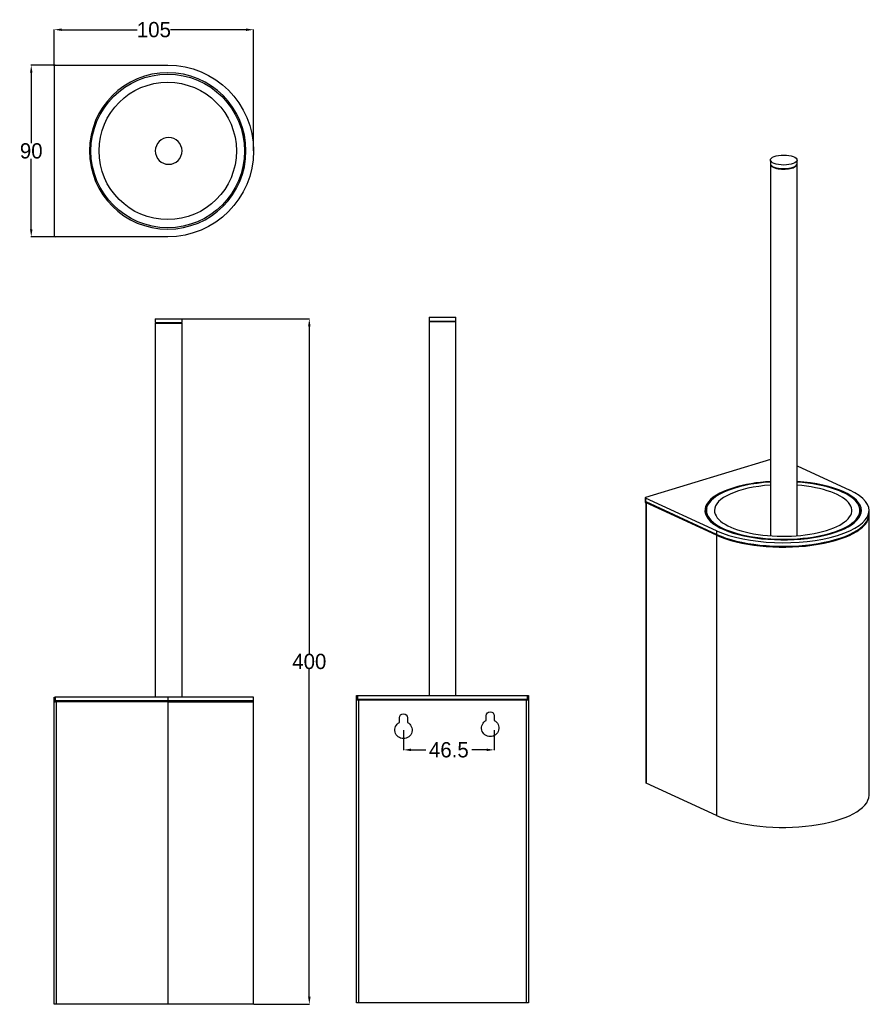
# Model space of a CAD drawing. Header units: inches. Extents: x 3181 to 3629, y 1366 to 1882.
import ezdxf

# ---------------------------------------------------------------- set-up
doc = ezdxf.new("R2010")
doc.units = ezdxf.units.IN
doc.header["$MEASUREMENT"] = 0
doc.layers.add('1', color=7, linetype='Continuous', true_color=0xffffff)
doc.dimstyles.get("Standard").update_dxf_attribs({"dimtxt": 8, "dimasz": 4, "dimexe": 0.18, "dimexo": 0.0625, "dimgap": 0.09, "dimtad": 0, "dimtih": 1, "dimtoh": 1, "dimdec": 0, "dimzin": 0, "dimdsep": 46, "dimtxsty": 'Standard', "dimcen": 0.09, "dimclrd": 3, "dimclre": 3, "dimadec": 0, "dimazin": 0, "dimtfac": 1, "dimtdec": 0, "dimtofl": 0, "dimtmove": 0, "dimatfit": 3, "dimfxl": 1, "dimtolj": 1, "dimtzin": 0, "dimarcsym": 0})

# ---------------------------------------------------------------- blocks, each defined once
blk = doc.blocks.new('*D32')
at = {"color": 3, "lineweight": -2}
for p, q in [((3199.09, 1858.04), (3199.09, 1877.19)), ((3203.09, 1877.01), (3242.58, 1877.01)), ((3299.59, 1877.01), (3260.1, 1877.01)), ((3303.59, 1813.54), (3303.59, 1877.19))]:
    blk.add_line(p, q, dxfattribs=at)
at = {"color": 3}
for points in [[(3203.09, 1877.68), (3203.09, 1876.34), (3199.09, 1877.01)], [(3299.59, 1877.68), (3299.59, 1876.34), (3303.59, 1877.01)]]:
    blk.add_solid(points, dxfattribs=at)
at = {"layer": 'Defpoints', "color": 0}
for p in [(3303.59, 1877.01), (3199.09, 1857.97), (3303.59, 1813.47)]:
    blk.add_point(p, dxfattribs=at)
at = {"color": 0, "insert": (3251.34, 1877.01), "char_height": 8, "attachment_point": 5}
blk.add_mtext('\\A1;105', dxfattribs=at)
blk = doc.blocks.new('*D33')
at = {"color": 3, "lineweight": -2}
for p, q in [((3199.53, 1858.47), (3186.88, 1858.47)), ((3187.06, 1854.47), (3187.06, 1817.56)), ((3187.06, 1772.47), (3187.06, 1809.38)), ((3199.53, 1768.47), (3186.88, 1768.47))]:
    blk.add_line(p, q, dxfattribs=at)
at = {"color": 3}
for points in [[(3186.4, 1854.47), (3187.73, 1854.47), (3187.06, 1858.47)], [(3186.4, 1772.47), (3187.73, 1772.47), (3187.06, 1768.47)]]:
    blk.add_solid(points, dxfattribs=at)
at = {"layer": 'Defpoints', "color": 0}
for p in [(3199.59, 1858.47), (3187.06, 1768.47), (3199.59, 1768.47)]:
    blk.add_point(p, dxfattribs=at)
at = {"color": 0, "insert": (3187.06, 1813.47), "char_height": 8, "attachment_point": 5}
blk.add_mtext('\\A1;90', dxfattribs=at)
blk = doc.blocks.new('*D34')
at = {"color": 3, "lineweight": -2}
for p, q in [((3266.15, 1725.53), (3332.97, 1725.53)), ((3332.79, 1721.53), (3332.79, 1549.97)), ((3332.79, 1370.23), (3332.79, 1541.79)), ((3303.65, 1366.23), (3332.97, 1366.23))]:
    blk.add_line(p, q, dxfattribs=at)
at = {"color": 3}
for points in [[(3332.13, 1721.53), (3333.46, 1721.53), (3332.79, 1725.53)], [(3332.13, 1370.23), (3333.46, 1370.23), (3332.79, 1366.23)]]:
    blk.add_solid(points, dxfattribs=at)
at = {"layer": 'Defpoints', "color": 0}
for p in [(3266.09, 1725.53), (3332.79, 1725.53), (3303.59, 1366.23)]:
    blk.add_point(p, dxfattribs=at)
at = {"color": 0, "insert": (3332.79, 1545.88), "char_height": 8, "attachment_point": 5}
blk.add_mtext('\\A1;400', dxfattribs=at)
blk = doc.blocks.new('*D35')
at = {"color": 3, "lineweight": -2}
for p, q in [((3382.15, 1509.91), (3382.15, 1499.4)), ((3429.69, 1509.91), (3429.69, 1499.4)), ((3386.15, 1499.58), (3393.83, 1499.58)), ((3425.69, 1499.58), (3418.01, 1499.58))]:
    blk.add_line(p, q, dxfattribs=at)
at = {"color": 3}
for points in [[(3386.15, 1500.25), (3386.15, 1498.92), (3382.15, 1499.58)], [(3425.69, 1500.25), (3425.69, 1498.92), (3429.69, 1499.58)]]:
    blk.add_solid(points, dxfattribs=at)
at = {"layer": 'Defpoints', "color": 0}
for p in [(3382.15, 1509.98), (3429.69, 1509.98), (3429.69, 1499.58)]:
    blk.add_point(p, dxfattribs=at)
at = {"color": 0, "insert": (3405.92, 1499.58), "char_height": 8, "attachment_point": 5}
blk.add_mtext('\\A1;46.5', dxfattribs=at)

msp = doc.modelspace()

# ---------------------------------------------------------------- linework, layer by layer
at = {"layer": '1', "color": 7}
for p, q in [((3199.09, 1857.97), (3199.09, 1768.97)), ((3199.59, 1858.47), (3258.59, 1858.47)), ((3574.43, 1808.7), (3574.43, 1806.84)), ((3574.43, 1806.57), (3574.43, 1611.77)), ((3588.43, 1806.84), (3588.43, 1808.7)), ((3588.43, 1611.82), (3588.43, 1806.57)), ((3258.59, 1768.47), (3199.59, 1768.47)), ((3252.09, 1725.53), (3266.09, 1725.53)), ((3252.09, 1725.53), (3252.09, 1723.53)), ((3266.09, 1723.53), (3266.09, 1725.53)), ((3395.59, 1726.34), (3395.59, 1724.34)), ((3395.59, 1726.34), (3402.59, 1726.34)), ((3395.59, 1724.34), (3402.59, 1724.34)), ((3395.59, 1724.04), (3402.59, 1724.04)), ((3395.59, 1724.04), (3395.59, 1528.04)), ((3402.59, 1726.34), (3409.59, 1726.34)), ((3402.59, 1724.34), (3409.59, 1724.34)), ((3402.59, 1724.04), (3409.59, 1724.04)), ((3409.59, 1724.34), (3409.59, 1726.34)), ((3409.59, 1528.04), (3409.59, 1724.04)), ((3252.09, 1723.53), (3266.09, 1723.53)), ((3252.09, 1723.23), (3252.09, 1527.23)), ((3252.09, 1723.23), (3266.09, 1723.23)), ((3266.09, 1527.23), (3266.09, 1723.23)), ((3574.43, 1651.8), (3509.05, 1631.83)), ((3588.44, 1648.44), (3616.02, 1635.71)), ((3508.86, 1631.68), (3508.86, 1629.36)), ((3546.22, 1614.38), (3508.98, 1631.56)), ((3508.98, 1631.56), (3508.98, 1629.25)), ((3546.22, 1612.07), (3508.98, 1629.25)), ((3509.07, 1629.2), (3509.07, 1482.43)), ((3546.22, 1612.53), (3509.29, 1629.56)), ((3509.29, 1629.56), (3509.29, 1482.19)), ((3540.87, 1625.05), (3540.87, 1623.29)), ((3621.37, 1623.29), (3621.37, 1625.05)), ((3626.12, 1622.73), (3626.12, 1625.05)), ((3626.12, 1475.82), (3626.12, 1623.19)), ((3546.22, 1614.38), (3546.22, 1612.07)), ((3546.22, 1612.53), (3546.22, 1465.16)), ((3357.59, 1525.54), (3357.59, 1528.04)), ((3357.59, 1528.04), (3358.09, 1528.04)), ((3358.09, 1528.04), (3358.09, 1525.54)), ((3358.09, 1528.04), (3447.09, 1528.04)), ((3447.09, 1525.54), (3447.09, 1528.04)), ((3447.09, 1528.04), (3447.59, 1528.04)), ((3447.59, 1528.04), (3447.59, 1525.54)), ((3199.09, 1524.73), (3199.09, 1527.23)), ((3199.09, 1527.23), (3199.59, 1527.23)), ((3199.09, 1525.23), (3200.09, 1525.23)), ((3199.09, 1524.73), (3199.59, 1524.73)), ((3199.09, 1366.23), (3199.09, 1524.72)), ((3199.59, 1527.23), (3199.59, 1524.73)), ((3258.59, 1527.23), (3199.59, 1527.23)), ((3258.59, 1524.73), (3199.59, 1524.73)), ((3200.09, 1525.23), (3200.09, 1366.23)), ((3258.59, 1525.23), (3200.09, 1525.23)), ((3258.59, 1527.23), (3258.59, 1524.73)), ((3303.59, 1527.23), (3258.59, 1527.23)), ((3258.59, 1525.23), (3258.59, 1366.23)), ((3303.59, 1525.23), (3258.59, 1525.23)), ((3258.59, 1524.73), (3303.59, 1524.73)), ((3303.59, 1524.73), (3303.59, 1527.23)), ((3303.59, 1366.23), (3303.59, 1525.23)), ((3357.59, 1526.04), (3358.59, 1526.04)), ((3358.09, 1525.54), (3357.59, 1525.54)), ((3357.59, 1367.04), (3357.59, 1525.53)), ((3447.09, 1525.54), (3358.09, 1525.54)), ((3446.59, 1526.04), (3358.59, 1526.04)), ((3358.59, 1526.04), (3358.59, 1367.04)), ((3446.59, 1367.04), (3446.59, 1526.04)), ((3447.59, 1525.54), (3447.09, 1525.54)), ((3447.59, 1525.53), (3447.59, 1367.04)), ((3425.49, 1515.02), (3425.49, 1517.44)), ((3429.69, 1517.44), (3429.69, 1515.02)), ((3380.05, 1513.96), (3380.05, 1516.38)), ((3384.25, 1516.38), (3384.25, 1513.96)), ((3546.22, 1465.16), (3509.29, 1482.19)), ((3200.09, 1366.23), (3199.09, 1366.23)), ((3258.59, 1366.23), (3200.09, 1366.23)), ((3303.59, 1366.23), (3258.59, 1366.23)), ((3358.59, 1367.04), (3357.59, 1367.04)), ((3446.59, 1367.04), (3358.59, 1367.04)), ((3447.59, 1367.04), (3446.59, 1367.04))]:
    msp.add_line(p, q, dxfattribs=at)
at = {"layer": '1', "color": 7, "extrusion": (0, 0, -1)}
for centre, radius in [((-3258.59, 1813.47), 41), ((-3259.09, 1813.47), 7)]:
    msp.add_circle(centre, radius, dxfattribs=at)
at = {"layer": '1', "color": 7}
for radius in [40.25, 36]:
    msp.add_circle((3258.59, 1813.47), radius, dxfattribs=at)
for centre, start, end in [((3199.59, 1857.97), 90, 180), ((3199.59, 1768.97), 180, 270)]:
    msp.add_arc(centre, 0.5, start, end, dxfattribs=at)
at = {"layer": '1', "color": 7, "extrusion": (0, 0, -1)}
for centre, radius, start, end in [((-3258.59, 1813.47), 45, 90, 270), ((-3382.15, 1516.38), 2.1, 0, 180), ((-3427.59, 1517.44), 2.1, 0, 180), ((-3382.15, 1509.98), 4.5, 117.8181, 62.1819), ((-3427.59, 1511.04), 4.5, 117.8181, 62.1819)]:
    msp.add_arc(centre, radius, start, end, dxfattribs=at)
at = {"layer": '1', "color": 7}
msp.add_ellipse((3581.43, 1808.7), major_axis=(7, 0), ratio=0.375419, dxfattribs=at)
for centre, major_axis, start_param, end_param in [((3581.43, 1806.57), (7, 0), 3.0887, 6.283185), ((3581.43, 1806.84), (7, 0), 3.141616, 6.283185), ((3581.43, 1806.57), (7, 0), 0, 0.052842), ((3581.12, 1625.05), (41, 0), 2.25392, 6.283185), ((3581.12, 1625.05), (-40.25, 0), 4.87931, 6.283185), ((3581.12, 1625.05), (-36, 0), 4.899239, 6.283185), ((3581.12, 1625.05), (41, 0), 1.734478, 2.25392), ((3581.12, 1625.05), (-40.25, 0), 2.25392, 4.52971), ((3581.12, 1625.05), (-36, 0), 2.25392, 4.507817), ((3581.12, 1625.05), (41, 0), 0, 1.391357), ((3509.36, 1631.68), (-0.5, 0), 5.395513, 6.966309), ((3581.12, 1625.05), (45, 0), 3.824717, 6.966309), ((3509.36, 1629.36), (0.5, 0), 3.141592, 3.824717), ((3510.07, 1629.8), (-1, 0), 6.283184, 6.966309), ((3581.12, 1623.19), (-41, 0), 6.070857, 6.22293), ((3581.12, 1623.19), (-41, 0), 3.201896, 3.353969), ((3581.12, 1625.05), (-40.25, 0), 0, 2.25392), ((3581.12, 1623.29), (-40.25, 0), 0, 0.103206), ((3581.12, 1625.05), (-36, 0), 0, 2.25392), ((3581.12, 1623.19), (45, 0), 3.824717, 6.28316), ((3581.12, 1622.73), (45, 0), 3.824717, 6.28316), ((3581.12, 1623.29), (-40.25, 0), 3.038337, 3.141617), ((3510.07, 1482.43), (1, 0), 3.141592, 3.824717), ((3581.12, 1475.82), (45, 0), 3.824717, 6.28316)]:
    msp.add_ellipse(centre, major_axis=major_axis, ratio=0.375419, start_param=start_param, end_param=end_param, dxfattribs=at)

# ---------------------------------------------------------------- dimensions: what is measured, and where the dimension line sits
dim = msp.add_linear_dim(base=(3303.58850382, 1877.00898698), p1=(3199.08850382, 1857.97289867), p2=(3303.58850382, 1813.47289867), dimstyle='Standard')
dim.commit()
dim.dimension.update_dxf_attribs({"geometry": '*D32', "text_midpoint": (3251.33850382, 1877.00898698)})
dim = msp.add_linear_dim(base=(3187.06, 1768.47), p1=(3199.59, 1858.47), p2=(3199.59, 1768.47), angle=90, dimstyle='Standard')
dim.commit()
dim.dimension.update_dxf_attribs({"geometry": '*D33', "text_midpoint": (3187.06, 1813.47)})
dim = msp.add_linear_dim(base=(3332.79, 1725.53), p1=(3303.59, 1366.23), p2=(3266.09, 1725.53), angle=90, text='400', dimstyle='Standard')
dim.commit()
dim.dimension.update_dxf_attribs({"geometry": '*D34', "text_midpoint": (3332.79, 1545.88)})
dim = msp.add_linear_dim(base=(3429.69, 1499.58), p1=(3382.15, 1509.98), p2=(3429.69, 1509.98), text='46.5', dimstyle='Standard')
dim.commit()
dim.dimension.update_dxf_attribs({"geometry": '*D35', "text_midpoint": (3405.92, 1499.58)})

doc.saveas('drawing.dxf')
